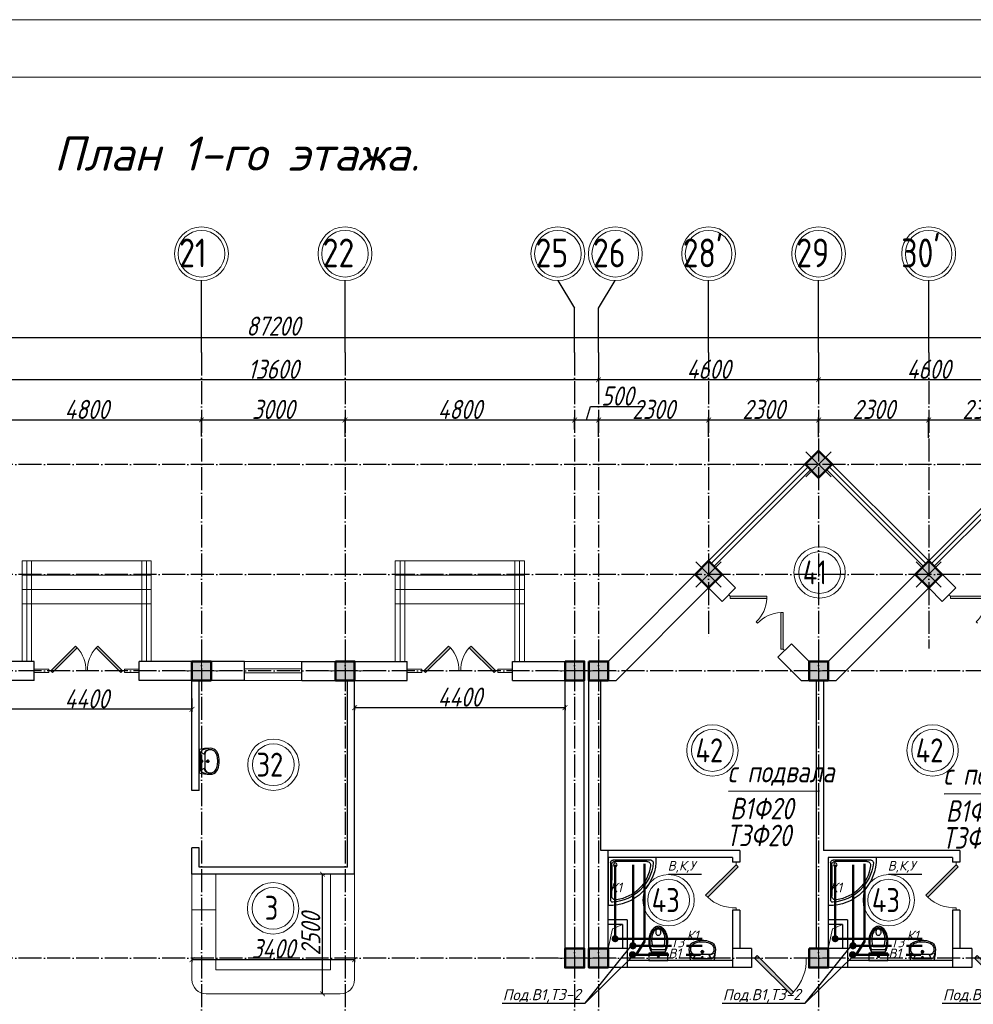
# Model space of a CAD drawing. Extents: x -4445 to 1909585, y 1860 to 289234.
# Tile 51 of 110: x 367147 to 387080, y 249237 to 269814. Entities that reach past the tile are written whole.
import ezdxf

# ---------------------------------------------------------------- set-up
doc = ezdxf.new("R2010")
doc.units = 0
doc.header["$LTSCALE"] = 0.5
doc.header["$MEASUREMENT"] = 0
doc.header["$PDMODE"] = 34
doc.header["$PDSIZE"] = 3
doc.linetypes.add('ACAD_ISO04W100', pattern=[30, 24, -3, 0, -3])
doc.layers.get('0').update_dxf_attribs({"linetype": 'CONTINUOUS', "lineweight": 18})
doc.layers.get('DEFPOINTS').update_dxf_attribs({"color": 2, "linetype": 'CONTINUOUS', "lineweight": 13})
for name, color, linetype in [('kolonn', 7, 'CONTINUOUS'), ('os', 3, 'CONTINUOUS'), ('su', 7, 'CONTINUOUS')]:
    doc.layers.add(name, color=color, linetype=linetype)
doc.layers.add('ВК', color=7, linetype='CONTINUOUS', lineweight=25)
doc.layers.add('К1', color=24, linetype='бытовая канализация', lineweight=70)
doc.styles.get("Standard").update_dxf_attribs({"font": 'spds.shx', "oblique": 15})
doc.styles.add('style1', font='isocpeui.ttf', dxfattribs={"height": 80})
doc.styles.add('Констр', font='isocpeui.ttf')
doc.linetypes.add('бытовая канализация', pattern='A,5,-0.5,["К1",Standard,S=0.7,R=0,X=0,Y=-0.35],-2', length=7.5)
doc.dimstyles.new('ISO-25', dxfattribs={"dimtxt": 400, "dimasz": 100, "dimexe": 50, "dimexo": 50, "dimgap": 20, "dimtad": 1, "dimdec": 0, "dimtxsty": 'Standard', "dimblk": 'ARCHTICK', "dimcen": 20, "dimclrd": 1, "dimclre": 1, "dimadec": 0, "dimazin": 0, "dimtfac": 1, "dimtdec": 0, "dimtmove": 0, "dimatfit": 3, "dimldrblk": 'ARCHTICK', "dimfxl": 1, "dimarcsym": 0})

# ---------------------------------------------------------------- blocks, each defined once
blk = doc.blocks.new('jfgjhsdf')
blk.add_hatch(color=1).paths.add_polyline_path([(-593, 731), (-637, 687), (0, 50), (44, 94)])
at = {"color": 1}
for p, q in [((0, 1000), (0, 950)), ((0, 50), (0, 0))]:
    blk.add_line(p, q, dxfattribs=at)
blk.add_lwpolyline([(0, 50), (-637, 687), (-593, 731), (44, 94), (0, 50)], dxfattribs=at)
blk.add_arc((-33, 130), 821, 87.662, 132.9147, dxfattribs=at)
blk = doc.blocks.new('_ArchTick')
at = {"color": 0, "linetype": 'ByBlock', "const_width": 0.15}
blk.add_lwpolyline([(-0.5, -0.5), (0.5, 0.5)], dxfattribs=at)
blk = doc.blocks.new('*D2330')
at = {"color": 1, "lineweight": -2, "transparency": 16777216}
for p, q in [((370747, 250170), (374147, 250170)), ((370747, 250160), (370747, 250120)), ((374147, 250160), (374147, 250120))]:
    blk.add_line(p, q, dxfattribs=at)
at = {"layer": 'DEFPOINTS', "color": 0, "transparency": 16777216}
for p in [(370747, 250210), (374147, 250210), (374147, 250170)]:
    blk.add_point(p, dxfattribs=at)
at = {"color": 1, "lineweight": -2, "transparency": 16777216, "xscale": 100, "yscale": 100, "zscale": 100, "rotation": 180}
blk.add_blockref('_ArchTick', (370747, 250170), dxfattribs=at)
at = {"color": 1, "lineweight": -2, "transparency": 16777216, "xscale": 100, "yscale": 100, "zscale": 100}
blk.add_blockref('_ArchTick', (374147, 250170), dxfattribs=at)
at = {"color": 0, "transparency": 16777216, "insert": (372447, 250399), "char_height": 400, "attachment_point": 5}
blk.add_mtext('3400', dxfattribs=at)
blk = doc.blocks.new('*D2440')
at = {"color": 1, "lineweight": -2, "transparency": 16777216}
for p, q in [((373476, 249455), (373476, 251955)), ((373513, 251955), (373526, 251955)), ((373513, 249455), (373526, 249455))]:
    blk.add_line(p, q, dxfattribs=at)
at = {"layer": 'DEFPOINTS', "color": 0, "transparency": 16777216}
for p in [(373463, 251955), (373476, 251955), (373463, 249455)]:
    blk.add_point(p, dxfattribs=at)
at = {"color": 1, "lineweight": -2, "transparency": 16777216, "xscale": 100, "yscale": 100, "zscale": 100}
for p, rotation in [((373476, 251955), 90), ((373476, 249455), 270)]:
    blk.add_blockref('_ArchTick', p, dxfattribs=dict(at, rotation=rotation))
at = {"color": 0, "transparency": 16777216, "insert": (373232, 250705), "char_height": 400, "attachment_point": 5, "rotation": 90}
blk.add_mtext('2500', dxfattribs=at)
blk = doc.blocks.new('*D2331')
at = {"color": 1, "lineweight": -2, "transparency": 16777216}
for p, q in [((374147, 255489), (374147, 255387)), ((374147, 255437), (378547, 255437)), ((378547, 255489), (378547, 255387))]:
    blk.add_line(p, q, dxfattribs=at)
at = {"layer": 'DEFPOINTS', "color": 0, "transparency": 16777216}
for p in [(374147, 255539), (378547, 255539), (378547, 255437)]:
    blk.add_point(p, dxfattribs=at)
at = {"color": 1, "lineweight": -2, "transparency": 16777216, "xscale": 100, "yscale": 100, "zscale": 100, "rotation": 180}
blk.add_blockref('_ArchTick', (374147, 255437), dxfattribs=at)
at = {"color": 1, "lineweight": -2, "transparency": 16777216, "xscale": 100, "yscale": 100, "zscale": 100}
blk.add_blockref('_ArchTick', (378547, 255437), dxfattribs=at)
at = {"color": 0, "transparency": 16777216, "insert": (376347, 255657), "char_height": 400, "attachment_point": 5}
blk.add_mtext('4400', dxfattribs=at)
blk = doc.blocks.new('*D2332')
at = {"color": 1, "lineweight": -2, "transparency": 16777216}
for p, q in [((366347, 255629), (366347, 255352)), ((370747, 255629), (370747, 255352)), ((370747, 255402), (366347, 255402))]:
    blk.add_line(p, q, dxfattribs=at)
at = {"layer": 'DEFPOINTS', "color": 0, "transparency": 16777216}
for p in [(366347, 255679), (370747, 255679), (366347, 255402)]:
    blk.add_point(p, dxfattribs=at)
at = {"color": 1, "lineweight": -2, "transparency": 16777216, "xscale": 100, "yscale": 100, "zscale": 100, "rotation": 180}
blk.add_blockref('_ArchTick', (366347, 255402), dxfattribs=at)
at = {"color": 1, "lineweight": -2, "transparency": 16777216, "xscale": 100, "yscale": 100, "zscale": 100}
blk.add_blockref('_ArchTick', (370747, 255402), dxfattribs=at)
at = {"color": 0, "transparency": 16777216, "insert": (368547, 255622), "char_height": 400, "attachment_point": 5}
blk.add_mtext('4400', dxfattribs=at)
blk = doc.blocks.new('ghsdd')
at = {"ltscale": 50}
h = blk.add_hatch(color=256, dxfattribs=at)
h.paths.add_polyline_path([(0, 200), (-200, 200), (-200, 0), (0, 0)])
h.paths.add_polyline_path([(200, 0), (200, 200), (0, 200), (0, 0)])
h.paths.add_polyline_path([(0, 0), (-200, 0), (-200, -200), (0, -200)])
h.paths.add_polyline_path([(0, 0), (0, -200), (200, -200), (200, 0)])
at = {"lineweight": 0}
for p, q in [((0, -374), (0, 374)), ((-374, 0), (374, 0))]:
    blk.add_line(p, q, dxfattribs=at)
at = {"lineweight": 50, "ltscale": 50}
blk.add_lwpolyline([(200, 200), (200, -200), (-200, -200), (-200, 200), (200, 200)], dxfattribs=at)
blk = doc.blocks.new('*D2567')
at = {"color": 1, "lineweight": -2, "transparency": 16777216}
for p, q in [((366147, 261063), (366147, 261499)), ((366147, 261449), (370947, 261449)), ((370947, 261114), (370947, 261499))]:
    blk.add_line(p, q, dxfattribs=at)
at = {"layer": 'DEFPOINTS', "color": 0, "transparency": 16777216}
for p in [(370947, 261449), (366147, 261013), (370947, 261064)]:
    blk.add_point(p, dxfattribs=at)
at = {"color": 1, "lineweight": -2, "transparency": 16777216, "xscale": 100, "yscale": 100, "zscale": 100, "rotation": 180}
blk.add_blockref('_ArchTick', (366147, 261449), dxfattribs=at)
at = {"color": 1, "lineweight": -2, "transparency": 16777216, "xscale": 100, "yscale": 100, "zscale": 100}
blk.add_blockref('_ArchTick', (370947, 261449), dxfattribs=at)
at = {"color": 0, "transparency": 16777216, "insert": (368547, 261669), "char_height": 400, "attachment_point": 5}
blk.add_mtext('4800', dxfattribs=at)
blk = doc.blocks.new('*D2372')
at = {"color": 1, "lineweight": -2, "transparency": 16777216}
for p, q in [((370947, 261114), (370947, 261499)), ((370947, 261449), (373947, 261449)), ((373947, 261094), (373947, 261499))]:
    blk.add_line(p, q, dxfattribs=at)
at = {"layer": 'DEFPOINTS', "color": 0, "transparency": 16777216}
for p in [(373947, 261449), (370947, 261064), (373947, 261044)]:
    blk.add_point(p, dxfattribs=at)
at = {"color": 1, "lineweight": -2, "transparency": 16777216, "xscale": 100, "yscale": 100, "zscale": 100, "rotation": 180}
blk.add_blockref('_ArchTick', (370947, 261449), dxfattribs=at)
at = {"color": 1, "lineweight": -2, "transparency": 16777216, "xscale": 100, "yscale": 100, "zscale": 100}
blk.add_blockref('_ArchTick', (373947, 261449), dxfattribs=at)
at = {"color": 0, "transparency": 16777216, "insert": (372447, 261669), "char_height": 400, "attachment_point": 5}
blk.add_mtext('3000', dxfattribs=at)
blk = doc.blocks.new('*D2568')
at = {"color": 1, "lineweight": -2, "transparency": 16777216}
for p, q in [((373947, 261094), (373947, 261499)), ((373947, 261449), (378747, 261449)), ((378747, 261253), (378747, 261499))]:
    blk.add_line(p, q, dxfattribs=at)
at = {"layer": 'DEFPOINTS', "color": 0, "transparency": 16777216}
for p in [(378747, 261449), (378747, 261203), (373947, 261044)]:
    blk.add_point(p, dxfattribs=at)
at = {"color": 1, "lineweight": -2, "transparency": 16777216, "xscale": 100, "yscale": 100, "zscale": 100, "rotation": 180}
blk.add_blockref('_ArchTick', (373947, 261449), dxfattribs=at)
at = {"color": 1, "lineweight": -2, "transparency": 16777216, "xscale": 100, "yscale": 100, "zscale": 100}
blk.add_blockref('_ArchTick', (378747, 261449), dxfattribs=at)
at = {"color": 0, "transparency": 16777216, "insert": (376347, 261669), "char_height": 400, "attachment_point": 5}
blk.add_mtext('4800', dxfattribs=at)
blk = doc.blocks.new('*D2569')
at = {"color": 1, "lineweight": -2, "transparency": 16777216}
for p, q in [((378997, 261449), (379081, 261729)), ((379081, 261729), (380197, 261729)), ((378747, 261253), (378747, 261499)), ((378747, 261449), (379247, 261449)), ((379247, 261094), (379247, 261499))]:
    blk.add_line(p, q, dxfattribs=at)
at = {"layer": 'DEFPOINTS', "color": 0, "transparency": 16777216}
for p in [(379247, 261449), (378747, 261203), (379247, 261044)]:
    blk.add_point(p, dxfattribs=at)
at = {"color": 1, "lineweight": -2, "transparency": 16777216, "xscale": 100, "yscale": 100, "zscale": 100, "rotation": 180}
blk.add_blockref('_ArchTick', (378747, 261449), dxfattribs=at)
at = {"color": 1, "lineweight": -2, "transparency": 16777216, "xscale": 100, "yscale": 100, "zscale": 100}
blk.add_blockref('_ArchTick', (379247, 261449), dxfattribs=at)
at = {"color": 0, "transparency": 16777216, "insert": (379639, 261949), "char_height": 400, "attachment_point": 5}
blk.add_mtext('500', dxfattribs=at)
blk = doc.blocks.new('*D2570')
at = {"color": 1, "lineweight": -2, "transparency": 16777216}
for p, q in [((379247, 261094), (379247, 261499)), ((379247, 261449), (381547, 261449)), ((381547, 261094), (381547, 261499))]:
    blk.add_line(p, q, dxfattribs=at)
at = {"layer": 'DEFPOINTS', "color": 0, "transparency": 16777216}
for p in [(381547, 261449), (379247, 261044), (381547, 261044)]:
    blk.add_point(p, dxfattribs=at)
at = {"color": 1, "lineweight": -2, "transparency": 16777216, "xscale": 100, "yscale": 100, "zscale": 100, "rotation": 180}
blk.add_blockref('_ArchTick', (379247, 261449), dxfattribs=at)
at = {"color": 1, "lineweight": -2, "transparency": 16777216, "xscale": 100, "yscale": 100, "zscale": 100}
blk.add_blockref('_ArchTick', (381547, 261449), dxfattribs=at)
at = {"color": 0, "transparency": 16777216, "insert": (380397, 261669), "char_height": 400, "attachment_point": 5}
blk.add_mtext('2300', dxfattribs=at)
blk = doc.blocks.new('*D2571')
at = {"color": 1, "lineweight": -2, "transparency": 16777216}
for p, q in [((381547, 261094), (381547, 261499)), ((381547, 261449), (383847, 261449)), ((383847, 261089), (383847, 261499))]:
    blk.add_line(p, q, dxfattribs=at)
at = {"layer": 'DEFPOINTS', "color": 0, "transparency": 16777216}
for p in [(383847, 261449), (381547, 261044), (383847, 261039)]:
    blk.add_point(p, dxfattribs=at)
at = {"color": 1, "lineweight": -2, "transparency": 16777216, "xscale": 100, "yscale": 100, "zscale": 100, "rotation": 180}
blk.add_blockref('_ArchTick', (381547, 261449), dxfattribs=at)
at = {"color": 1, "lineweight": -2, "transparency": 16777216, "xscale": 100, "yscale": 100, "zscale": 100}
blk.add_blockref('_ArchTick', (383847, 261449), dxfattribs=at)
at = {"color": 0, "transparency": 16777216, "insert": (382697, 261669), "char_height": 400, "attachment_point": 5}
blk.add_mtext('2300', dxfattribs=at)
blk = doc.blocks.new('*D2572')
at = {"color": 1, "lineweight": -2, "transparency": 16777216}
for p, q in [((383847, 261089), (383847, 261499)), ((383847, 261449), (386147, 261449)), ((386147, 261076), (386147, 261499))]:
    blk.add_line(p, q, dxfattribs=at)
at = {"layer": 'DEFPOINTS', "color": 0, "transparency": 16777216}
for p in [(386147, 261449), (383847, 261039), (386147, 261026)]:
    blk.add_point(p, dxfattribs=at)
at = {"color": 1, "lineweight": -2, "transparency": 16777216, "xscale": 100, "yscale": 100, "zscale": 100, "rotation": 180}
blk.add_blockref('_ArchTick', (383847, 261449), dxfattribs=at)
at = {"color": 1, "lineweight": -2, "transparency": 16777216, "xscale": 100, "yscale": 100, "zscale": 100}
blk.add_blockref('_ArchTick', (386147, 261449), dxfattribs=at)
at = {"color": 0, "transparency": 16777216, "insert": (384997, 261669), "char_height": 400, "attachment_point": 5}
blk.add_mtext('2300', dxfattribs=at)
blk = doc.blocks.new('*D2573')
at = {"color": 1, "lineweight": -2, "transparency": 16777216}
for p, q in [((386147, 261076), (386147, 261499)), ((386147, 261449), (388447, 261449)), ((388447, 261240), (388447, 261499))]:
    blk.add_line(p, q, dxfattribs=at)
at = {"layer": 'DEFPOINTS', "color": 0, "transparency": 16777216}
for p in [(388447, 261449), (388447, 261190), (386147, 261026)]:
    blk.add_point(p, dxfattribs=at)
at = {"color": 1, "lineweight": -2, "transparency": 16777216, "xscale": 100, "yscale": 100, "zscale": 100, "rotation": 180}
blk.add_blockref('_ArchTick', (386147, 261449), dxfattribs=at)
at = {"color": 1, "lineweight": -2, "transparency": 16777216, "xscale": 100, "yscale": 100, "zscale": 100}
blk.add_blockref('_ArchTick', (388447, 261449), dxfattribs=at)
at = {"color": 0, "transparency": 16777216, "insert": (387297, 261669), "char_height": 400, "attachment_point": 5}
blk.add_mtext('2300', dxfattribs=at)
blk = doc.blocks.new('*D2593')
at = {"color": 1, "lineweight": -2, "transparency": 16777216}
for p, q in [((383847, 262811), (383847, 262238)), ((388447, 262811), (388447, 262238)), ((388447, 262288), (383847, 262288))]:
    blk.add_line(p, q, dxfattribs=at)
at = {"layer": 'DEFPOINTS', "color": 0, "transparency": 16777216}
for p in [(383847, 262861), (388447, 262861), (383847, 262288)]:
    blk.add_point(p, dxfattribs=at)
at = {"color": 1, "lineweight": -2, "transparency": 16777216, "xscale": 100, "yscale": 100, "zscale": 100, "rotation": 180}
blk.add_blockref('_ArchTick', (383847, 262288), dxfattribs=at)
at = {"color": 1, "lineweight": -2, "transparency": 16777216, "xscale": 100, "yscale": 100, "zscale": 100}
blk.add_blockref('_ArchTick', (388447, 262288), dxfattribs=at)
at = {"color": 0, "transparency": 16777216, "insert": (386147, 262508), "char_height": 400, "attachment_point": 5}
blk.add_mtext('4600', dxfattribs=at)
blk = doc.blocks.new('*D2594')
at = {"color": 1, "lineweight": -2, "transparency": 16777216}
for p, q in [((379247, 262811), (379247, 262238)), ((383847, 262811), (383847, 262238)), ((383847, 262288), (379247, 262288))]:
    blk.add_line(p, q, dxfattribs=at)
at = {"layer": 'DEFPOINTS', "color": 0, "transparency": 16777216}
for p in [(379247, 262861), (383847, 262861), (379247, 262288)]:
    blk.add_point(p, dxfattribs=at)
at = {"color": 1, "lineweight": -2, "transparency": 16777216, "xscale": 100, "yscale": 100, "zscale": 100, "rotation": 180}
blk.add_blockref('_ArchTick', (379247, 262288), dxfattribs=at)
at = {"color": 1, "lineweight": -2, "transparency": 16777216, "xscale": 100, "yscale": 100, "zscale": 100}
blk.add_blockref('_ArchTick', (383847, 262288), dxfattribs=at)
at = {"color": 0, "transparency": 16777216, "insert": (381547, 262508), "char_height": 400, "attachment_point": 5}
blk.add_mtext('4600', dxfattribs=at)
blk = doc.blocks.new('*D2595')
at = {"color": 1, "lineweight": -2, "transparency": 16777216}
for p, q in [((365647, 262811), (365647, 262238)), ((379247, 262811), (379247, 262238)), ((379247, 262288), (365647, 262288))]:
    blk.add_line(p, q, dxfattribs=at)
at = {"layer": 'DEFPOINTS', "color": 0, "transparency": 16777216}
for p in [(365647, 262861), (379247, 262861), (365647, 262288)]:
    blk.add_point(p, dxfattribs=at)
at = {"color": 1, "lineweight": -2, "transparency": 16777216, "xscale": 100, "yscale": 100, "zscale": 100, "rotation": 180}
blk.add_blockref('_ArchTick', (365647, 262288), dxfattribs=at)
at = {"color": 1, "lineweight": -2, "transparency": 16777216, "xscale": 100, "yscale": 100, "zscale": 100}
blk.add_blockref('_ArchTick', (379247, 262288), dxfattribs=at)
at = {"color": 0, "transparency": 16777216, "insert": (372447, 262508), "char_height": 400, "attachment_point": 5}
blk.add_mtext('13600', dxfattribs=at)
blk = doc.blocks.new('*D2604')
at = {"color": 1, "lineweight": -2, "transparency": 16777216}
for p, q in [((328847, 263175), (416047, 263175)), ((328847, 263148), (328847, 263125)), ((416047, 263148), (416047, 263125))]:
    blk.add_line(p, q, dxfattribs=at)
at = {"layer": 'DEFPOINTS', "color": 0, "transparency": 16777216}
for p in [(328847, 263198), (416047, 263198), (416047, 263175)]:
    blk.add_point(p, dxfattribs=at)
at = {"color": 1, "lineweight": -2, "transparency": 16777216, "xscale": 100, "yscale": 100, "zscale": 100, "rotation": 180}
blk.add_blockref('_ArchTick', (328847, 263175), dxfattribs=at)
at = {"color": 1, "lineweight": -2, "transparency": 16777216, "xscale": 100, "yscale": 100, "zscale": 100}
blk.add_blockref('_ArchTick', (416047, 263175), dxfattribs=at)
at = {"color": 0, "transparency": 16777216, "insert": (372447, 263410), "char_height": 400, "attachment_point": 5}
blk.add_mtext('87200', dxfattribs=at)
blk = doc.blocks.new('UM_8')
for p, q in [((244, 0), (-244, 0)), ((-182, -45), (-146, -110)), ((175, -30), (-175, -30)), ((142, -120), (-132, -120)), ((35, -180), (-35, -180)), ((27, -61), (-27, -61)), ((0, -88), (0, -34)), ((0, -145), (0, -215)), ((182, -45), (146, -110))]:
    blk.add_line(p, q)
for centre, radius in [((0, -180), 27), ((0, -61), 17), ((0, -180), 17)]:
    blk.add_circle(centre, radius)
for centre, radius, start, end in [((-244, 0), 0.5, 90, 167.3206), ((244, 0), 0.5, 12.6794, 90), ((894, -257), 1167, 167.3206, 178.6525), ((68, -206), 330, 154.5977, 180.3349), ((-104, -233), 138, 141.0504, 245.2718), ((-175, -90), 60, 90, 154.5977), ((-104, -233), 148, 141.0504, 147.7493), ((-139, -232), 123, 98.7111, 129.9424), ((-139, -232), 113, 86.1548, 129.9424), ((139, -232), 113, 50.0576, 93.8452), ((139, -232), 123, 50.0576, 81.2889), ((104, -233), 138, 294.7282, 38.9496), ((175, -90), 60, 25.4023, 90), ((104, -233), 148, 32.2507, 38.9496), ((-68, -206), 330, 359.6651, 25.4023), ((-894, -257), 1167, 1.3475, 12.6794), ((-104, -234), 169, 178.312, 234.1043), ((-273, -229), 0.5, 358.312, 358.6525), ((-27, -71), 347, 239.6448, 267.5368), ((-27, -71), 317, 244.8898, 267.5368), ((0, 80), 470, 265.1692, 274.8308), ((27, -71), 317, 272.4632, 300.3552), ((27, -71), 347, 272.4632, 300.3552), ((104, -234), 169, 305.8957, 1.688), ((273, -229), 0.5, 181.3475, 181.688), ((0, 80), 500, 265.1692, 274.8308)]:
    blk.add_arc(centre, radius, start, end)
blk = doc.blocks.new('Podd_igl_as100x100')
for p, q in [((-54, 897), (-54, 104)), ((0, 1000), (0, 0)), ((-80, 808), (-80, 153)), ((0, 0), (-1000, 0)), ((-106, 50), (-891, 50)), ((-158, 74), (-799, 73))]:
    blk.add_line(p, q)
blk.add_circle((-152, 149), 37.8)
for centre, radius, start, end in [((-42, 42), 959, 87.5145, 182.4855), ((-22, 34), 914, 95.7508, 176.1666), ((-67, 71), 821, 97.4497, 172.9032), ((-160, 806), 80.2, 1.4931, 100.036), ((-109, 889), 55.4, 7.9715, 94.7418), ((-891, 93), 43.1, 176.352, 270.7469), ((-799, 157), 84.3, 169.7158, 269.999), ((-155, 149), 75.6, 267.8648, 3.2153), ((-107, 102), 52.6, 270.31, 1.996)]:
    blk.add_arc(centre, radius, start, end)
blk = doc.blocks.new('UniTAZZ_3')
for p, q in [((-293, -112), (-293, 112)), ((-230, -144), (-230, 144)), ((-178, -144), (-178, 144)), ((-152, 200), (-152, -200)), ((0, 200), (-152, 200)), ((0, -200), (0, 200)), ((-152, -200), (0, -200))]:
    blk.add_line(p, q)
blk.add_circle((-76, 0), 17)
for centre, radius, start, end in [((-581, 0), 131, 146.9765, 180), ((-581, 0), 131, 180, 213.0235), ((-493, -57), 235, 122.5078, 146.9765), ((-564, 0), 117, 146.9765, 180), ((-575, 0), 87.7, 145.7058, 180), ((-575, 0), 87.7, 180, 214.2942), ((-485, -51), 211, 122.5078, 146.9765), ((-610, 0), 46, 153.6325, 180), ((-610, 0), 46, 180, 206.3675), ((-600, -5), 56.5, 129.8827, 153.6325), ((-507, -46), 170, 121.2723, 145.7058), ((-594, -12), 66, 109.092, 129.8827), ((-435, -148), 343, 104.7867, 122.5078), ((-590, -23), 78.1, 90, 109.092), ((-433, -133), 308, 104.7867, 122.5078), ((-462, -121), 257, 104.1209, 121.2723), ((-590, -23), 78.1, 70.908, 90), ((-586, -12), 66, 50.1173, 70.908), ((-580, -5), 56.5, 26.3675, 50.1173), ((-571, 0), 46, 0, 26.3675), ((-571, 0), 46, 333.6325, 0), ((-432, -238), 378, 90, 104.1209), ((-397, -291), 491, 90, 104.7867), ((-399, -261), 441, 90, 104.7867), ((-432, -238), 378, 75.8791, 90), ((-399, -261), 441, 75.2133, 90), ((-397, -291), 491, 75.2133, 90), ((-403, -121), 257, 64.7964, 75.8791), ((-365, -133), 308, 63.9053, 75.2133), ((-359, -148), 343, 58.1489, 75.2133), ((-493, 57), 235, 213.0235, 237.4922), ((-564, 0), 117, 180, 213.0235), ((-485, 51), 211, 213.0235, 237.4922), ((-600, 5), 56.5, 206.3675, 230.1173), ((-507, 47), 170, 214.2942, 238.7277), ((-594, 12), 66, 230.1173, 250.908), ((-435, 148), 343, 237.4922, 255.2133), ((-590, 24), 78.1, 250.908, 270), ((-433, 132), 308, 237.4922, 255.2133), ((-462, 121), 257, 238.7277, 255.8791), ((-590, 24), 78.1, 270, 289.092), ((-586, 12), 66, 289.092, 309.8827), ((-580, 5), 56.5, 309.8827, 333.6325), ((-432, 238), 378, 255.8791, 270), ((-397, 291), 491, 255.2133, 270), ((-399, 261), 441, 255.2133, 270), ((-432, 238), 378, 270, 284.1209), ((-399, 261), 441, 270, 284.7867), ((-397, 291), 491, 270, 284.7867), ((-403, 121), 257, 284.1209, 295.2036), ((-365, 132), 308, 284.7867, 296.0947), ((-359, 148), 343, 284.7867, 301.8511)]:
    blk.add_arc(centre, radius, start, end)

msp = doc.modelspace()

# ---------------------------------------------------------------- linework, layer by layer
for p, q in [((381547.134, 258504.672), (383847.134, 260804.672)), ((386147.134, 258504.672), (383847.134, 260804.672)), ((386147.134, 258504.672), (388447.134, 260804.672)), ((367197.134, 256404.672), (367197.134, 258504.672)), ((367197.134, 258504.672), (369897.134, 258504.672)), ((369897.134, 256404.672), (369897.134, 258504.672)), ((374997.134, 256404.672), (374997.134, 258504.672)), ((374997.134, 258504.672), (377697.134, 258504.672)), ((377697.134, 256404.672), (377697.134, 258504.672)), ((367197.134, 258204.672), (369897.134, 258204.672)), ((374997.134, 258204.672), (377697.134, 258204.672)), ((367197.134, 257904.672), (369897.134, 257904.672)), ((374997.134, 257904.672), (377697.134, 257904.672)), ((367197.134, 257604.672), (369897.134, 257604.672)), ((374997.134, 257604.672), (377697.134, 257604.672))]:
    msp.add_line(p, q)
at = {"color": 1}
for p, q in [((381603.702, 258448.103), (383620.86, 260465.26)), ((381660.271, 258391.535), (383677.428, 260408.692)), ((386033.997, 258391.535), (384016.839, 260408.692)), ((386090.565, 258448.103), (384073.408, 260465.26)), ((386203.702, 258448.103), (388220.86, 260465.26)), ((386260.271, 258391.535), (388277.428, 260408.692)), ((367297.134, 256404.672), (367297.134, 258504.672)), ((367397.134, 256404.672), (367397.134, 258504.672)), ((369697.134, 256404.672), (369697.134, 258504.672)), ((369797.134, 256404.672), (369797.134, 258504.672)), ((375097.134, 256404.672), (375097.134, 258504.672)), ((375197.134, 256404.672), (375197.134, 258504.672)), ((377497.134, 256404.672), (377497.134, 258504.672)), ((377597.134, 256404.672), (377597.134, 258504.672)), ((371847.134, 256404.672), (373047.134, 256404.672)), ((367755.134, 256239.872), (367447.134, 256239.872)), ((367755.134, 256239.872), (367755.134, 256169.472)), ((369339.134, 256239.872), (369647.134, 256239.872)), ((369339.134, 256239.872), (369339.134, 256169.472)), ((371847.134, 256244.672), (373047.134, 256244.672)), ((375555.134, 256239.872), (375247.134, 256239.872)), ((375555.134, 256239.872), (375555.134, 256169.472)), ((377139.134, 256239.872), (377447.134, 256239.872)), ((377139.134, 256239.872), (377139.134, 256169.472)), ((367755.134, 256169.472), (367447.134, 256169.472)), ((369339.134, 256169.472), (369647.134, 256169.472)), ((373047.134, 256164.672), (371847.134, 256164.672)), ((373047.134, 256004.672), (371847.134, 256004.672)), ((375555.134, 256169.472), (375247.134, 256169.472)), ((377139.134, 256169.472), (377447.134, 256169.472))]:
    msp.add_line(p, q, dxfattribs=at)
at = {"lineweight": 30}
for p, q in [((379447.134, 256404.672), (381547.134, 258504.672)), ((382112.819, 257938.986), (381547.134, 258504.672)), ((384047.134, 256404.672), (386147.134, 258504.672)), ((386712.819, 257938.986), (386147.134, 258504.672)), ((379612.819, 256004.672), (381547.134, 257938.986)), ((381829.976, 257656.144), (381547.134, 257938.986)), ((381829.976, 257656.144), (382112.819, 257938.986)), ((384212.819, 256004.672), (386147.134, 257938.986)), ((386429.976, 257656.144), (386147.134, 257938.986)), ((386429.976, 257656.144), (386712.819, 257938.986)), ((382996.703, 256489.417), (383279.545, 256772.26)), ((383647.134, 256404.672), (383279.545, 256772.26)), ((367447.134, 256404.672), (365447.134, 256404.672)), ((367447.134, 256004.672), (367447.134, 256404.672)), ((371847.134, 256404.672), (369647.134, 256404.672)), ((369647.134, 256004.672), (369647.134, 256404.672)), ((371847.134, 256004.672), (371847.134, 256404.672)), ((373047.134, 256404.672), (375247.134, 256404.672)), ((373047.134, 256004.672), (373047.134, 256404.672)), ((375247.134, 256004.672), (375247.134, 256404.672)), ((377447.134, 256004.672), (377447.134, 256404.672)), ((377447.134, 256404.672), (378947.134, 256404.672)), ((378947.134, 250004.672), (378947.134, 256404.672)), ((379047.134, 250004.672), (379047.134, 256404.672)), ((379047.134, 256404.672), (379447.134, 256404.672)), ((383481.448, 256004.672), (382996.703, 256489.417)), ((383647.134, 256404.672), (384047.134, 256404.672)), ((367447.134, 256004.672), (366347.134, 256004.672)), ((371847.134, 256004.672), (369647.134, 256004.672)), ((370747.134, 253704.672), (370747.134, 256004.672)), ((370897.134, 253704.672), (370897.134, 256004.672)), ((373047.134, 256004.672), (375247.134, 256004.672)), ((373997.134, 252104.672), (373997.134, 256004.672)), ((374147.134, 251954.672), (374147.134, 256004.672)), ((377447.134, 256004.672), (378547.134, 256004.672)), ((378547.134, 250004.672), (378547.134, 256004.672)), ((379297.134, 252454.672), (379297.134, 256004.672)), ((379297.134, 256004.672), (379612.819, 256004.672)), ((383481.448, 256004.672), (384212.819, 256004.672)), ((383797.134, 256004.672), (383797.134, 250404.672)), ((383947.134, 256004.672), (383947.134, 252454.672)), ((370897.134, 253704.672), (370747.134, 253704.672)), ((370747.134, 251954.672), (370747.134, 252504.672)), ((370897.134, 252504.672), (370747.134, 252504.672)), ((370897.134, 252104.672), (370897.134, 252504.672)), ((382197.134, 252454.672), (379297.134, 252454.672)), ((379447.134, 250404.672), (379447.134, 252454.672)), ((382047.134, 252304.672), (379447.134, 252304.672)), ((382047.134, 252304.672), (382047.134, 252204.672)), ((382197.134, 252454.672), (382197.134, 252204.672)), ((386797.134, 252454.672), (383947.134, 252454.672)), ((384047.134, 252304.672), (384047.134, 250404.672)), ((386647.134, 252304.672), (384047.134, 252304.672)), ((386647.134, 252304.672), (386647.134, 252204.672)), ((386797.134, 252454.672), (386797.134, 252204.672)), ((373997.134, 252104.672), (370897.134, 252104.672)), ((382197.134, 252204.672), (382047.134, 252204.672)), ((386797.134, 252204.672), (386647.134, 252204.672)), ((374147.134, 251954.672), (370747.134, 251954.672)), ((382197.134, 251204.672), (382047.134, 251204.672)), ((382047.134, 251204.672), (382047.134, 250004.672)), ((382197.134, 251204.672), (382197.134, 250404.672)), ((386647.134, 251204.672), (386647.134, 250004.672)), ((386797.134, 251204.672), (386647.134, 251204.672)), ((386797.134, 251204.672), (386797.134, 250404.672)), ((379847.134, 251004.672), (379447.134, 251004.672)), ((379747.134, 250904.672), (379447.134, 250904.672)), ((379747.134, 250904.672), (379747.134, 250404.672)), ((379847.134, 251004.672), (379847.134, 250004.672)), ((384447.134, 251004.672), (384047.134, 251004.672)), ((384347.134, 250904.672), (384047.134, 250904.672)), ((384347.134, 250904.672), (384347.134, 250404.672)), ((384447.134, 251004.672), (384447.134, 250004.672)), ((379847.134, 250404.672), (379447.134, 250404.672)), ((382447.134, 250404.672), (382047.134, 250404.672)), ((382447.134, 250404.672), (382447.134, 250004.672)), ((383647.134, 250404.672), (383647.134, 250004.672)), ((384447.134, 250404.672), (383647.134, 250404.672)), ((387047.134, 250404.672), (386647.134, 250404.672)), ((387047.134, 250404.672), (387047.134, 250004.672)), ((382047.134, 250154.672), (379847.134, 250154.672)), ((386647.134, 250154.672), (384447.134, 250154.672)), ((378947.134, 250004.672), (378547.134, 250004.672)), ((382447.134, 250004.672), (379047.134, 250004.672)), ((387047.134, 250004.672), (383647.134, 250004.672))]:
    msp.add_line(p, q, dxfattribs=at)
at = {"color": 6}
for p, q in [((370747.134, 249754.672), (370747.134, 251954.672)), ((371247.134, 249954.672), (371247.134, 251954.672)), ((373647.134, 249954.672), (373647.134, 251954.672)), ((374147.134, 249754.672), (374147.134, 251954.672)), ((371247.134, 251213.757), (370747.134, 251213.757)), ((371247.134, 249954.672), (373647.134, 249954.672)), ((371047.134, 249454.672), (373847.134, 249454.672))]:
    msp.add_line(p, q, dxfattribs=at)
for points in [[(318616.259, 185814.276), (318616.259, 269814.276), (437416.259, 269814.276), (437416.259, 185814.276)], [(322616.259, 187014.276), (322616.259, 268614.276), (436216.259, 268614.276), (436216.259, 187014.276)]]:
    msp.add_lwpolyline(points, close=True)
at = {"lineweight": 30}
msp.add_lwpolyline([(383564.291, 260521.829), (383847.134, 260804.672), (384129.976, 260521.829), (383847.134, 260238.986)], close=True, dxfattribs=at)
for points in [[(379447.134, 250404.672), (379535.306, 250816.451), (379747.134, 250904.672)], [(384047.134, 250404.672), (384135.306, 250816.451), (384347.134, 250904.672)]]:
    msp.add_lwpolyline(points)
at = {"color": 1}
for centre, radius in [((383868.001, 258261.547), 537.019), ((383868.001, 258261.547), 437.019), ((381626.06, 254542.559), 537.019), ((381626.06, 254542.559), 437.019), ((386228.825, 254542.559), 537.019), ((386228.825, 254542.559), 437.019), ((372449.471, 254243.733), 537.019), ((372449.471, 254243.733), 437.019), ((380710.566, 251413.194), 537.019), ((385313.33, 251413.194), 537.019), ((372443.523, 251242.586), 537.019), ((372443.523, 251242.586), 437.019), ((380710.566, 251413.194), 437.019), ((385313.33, 251413.194), 437.019)]:
    msp.add_circle(centre, radius, dxfattribs=at)
at = {"color": 6}
for centre, start, end in [((371047.134, 249754.672), 180, 270), ((373847.134, 249754.672), 270, 0)]:
    msp.add_arc(centre, 300, start, end, dxfattribs=at)
at = {"layer": 'os', "color": 0}
for p, q in [((370947.134, 262860.923), (370947.134, 264360.923)), ((373947.134, 262860.923), (373947.134, 264360.923)), ((381547.134, 262860.923), (381547.134, 264360.923)), ((383847.134, 262860.923), (383847.134, 264360.923)), ((386147.134, 262860.923), (386147.134, 264360.923)), ((378747.134, 262860.923), (378747.134, 263788.859)), ((379247.134, 262860.923), (379247.134, 263788.859))]:
    msp.add_line(p, q, dxfattribs=at)
at = {"layer": 'os', "color": 3, "linetype": 'ACAD_ISO04W100', "ltscale": 40}
for p, q in [((370947.134, 262860.923), (370947.134, 197177.243)), ((373947.134, 262860.923), (373947.134, 197177.243)), ((378747.134, 262860.923), (378747.134, 201637.206)), ((379247.134, 262860.923), (379247.134, 242932.545)), ((381547.134, 262860.923), (381547.134, 256874.111)), ((383847.134, 262860.923), (383847.134, 201637.206)), ((386147.134, 262860.923), (386147.134, 256676.191)), ((418012.473, 260519.672), (326597.211, 260519.672)), ((418012.473, 258219.672), (326597.211, 258219.672)), ((418012.473, 256204.672), (326597.211, 256204.672)), ((418012.473, 250204.672), (326597.211, 250204.672))]:
    msp.add_line(p, q, dxfattribs=at)
at = {"layer": 'os', "color": 0}
for points in [[(378397.134, 264360.923), (378747.134, 263788.859)], [(379247.134, 263788.859), (379597.134, 264360.923)]]:
    msp.add_lwpolyline(points, dxfattribs=at)
at = {"layer": 'os', "color": 0, "lineweight": 0}
for centre, radius in [((370947.134, 264923.423), 562.5), ((373947.134, 264923.423), 562.5), ((378397.134, 264923.423), 562.5), ((379597.134, 264923.423), 562.5), ((381547.134, 264923.423), 562.5), ((383847.134, 264923.423), 562.5), ((386147.134, 264923.423), 562.5), ((370947.134, 264923.423), 487.5), ((373947.134, 264923.423), 487.5), ((378397.134, 264923.423), 487.5), ((379597.134, 264923.423), 487.5), ((381547.134, 264923.423), 487.5), ((383847.134, 264923.423), 487.5), ((386147.134, 264923.423), 487.5)]:
    msp.add_circle(centre, radius, dxfattribs=at)
at = {"layer": 'ВК', "color": 34, "lineweight": 30, "ltscale": 30}
for p, q in [((380705.728, 251953.494), (381401.131, 251953.494)), ((385305.728, 251953.494), (386001.131, 251953.494))]:
    msp.add_line(p, q, dxfattribs=at)
at = {"layer": 'ВК', "color": 7, "ltscale": 10}
for p, q in [((378965.383, 249258.613), (379965.285, 250498.71)), ((383565.383, 249258.613), (384565.285, 250498.71)), ((379994.004, 250272.289), (378965.383, 249258.613)), ((384594.004, 250272.289), (383565.383, 249258.613))]:
    msp.add_line(p, q, dxfattribs=at)
at = {"layer": 'ВК', "color": 7, "ltscale": 30}
for p, q in [((377230.401, 249258.613), (378965.383, 249258.613)), ((381830.401, 249258.613), (383565.383, 249258.613)), ((386430.401, 249258.613), (388165.383, 249258.613))]:
    msp.add_line(p, q, dxfattribs=at)
at = {"layer": 'ВК', "color": 34, "lineweight": 50, "ltscale": 10}
for points in [[(379594.569, 252152.658), (379594.569, 250596.825)], [(384194.569, 252152.658), (384194.569, 250596.825)], [(379591.194, 250602.797), (381410.527, 250602.797)], [(384191.194, 250602.797), (386010.527, 250602.797)]]:
    msp.add_lwpolyline(points, dxfattribs=at)
at = {"layer": 'ВК', "color": 1, "lineweight": 50, "ltscale": 10}
for points in [[(379967.639, 250463.313), (379967.639, 252153.202)], [(384567.639, 250463.313), (384567.639, 252153.202)], [(379965.285, 250461.197), (380772.328, 250461.197)], [(381085.112, 250461.197), (381409.904, 250461.197)], [(384565.285, 250461.197), (385372.328, 250461.197)], [(385685.112, 250461.197), (386009.904, 250461.197)]]:
    msp.add_lwpolyline(points, dxfattribs=at)
at = {"layer": 'ВК', "color": 5, "lineweight": 50, "ltscale": 10}
for points in [[(380038.012, 250282.455), (380205.972, 250547.77), (380205.972, 252172.154)], [(384638.012, 250282.455), (384805.972, 250547.77), (384805.972, 252172.154)], [(379961.284, 250273.345), (380718.85, 250273.345)], [(381077.011, 250273.345), (381381.229, 250273.345)], [(384561.284, 250273.345), (385318.85, 250273.345)], [(385677.011, 250273.345), (385981.229, 250273.345)]]:
    msp.add_lwpolyline(points, dxfattribs=at)
at = {"layer": 'ВК', "color": 34, "ltscale": 30, "const_width": 69.97}
for points in [[(379554.862, 250607.464, 1), (379630.915, 250607.902, 1)], [(384154.862, 250607.464, 1), (384230.915, 250607.902, 1)]]:
    msp.add_lwpolyline(points, format="xyb", close=True, dxfattribs=at)
at = {"layer": 'ВК', "color": 1, "ltscale": 10, "const_width": 74.975}
for points in [[(379927.773, 250461.197, 1), (380002.798, 250461.197, 1)], [(384527.773, 250461.197, 1), (384602.798, 250461.197, 1)]]:
    msp.add_lwpolyline(points, format="xyb", close=True, dxfattribs=at)
at = {"layer": 'ВК', "color": 5, "ltscale": 10, "const_width": 74.975}
for points in [[(379918.979, 250272.289, 1), (379994.004, 250272.289, 1)], [(384518.979, 250272.289, 1), (384594.004, 250272.289, 1)]]:
    msp.add_lwpolyline(points, format="xyb", close=True, dxfattribs=at)
at = {"layer": 'К1', "color": 0, "lineweight": 25}
for p, q in [((383867.922, 253693.838), (381960.878, 253682.962)), ((388377.122, 253642.238), (386470.078, 253631.362))]:
    msp.add_line(p, q, dxfattribs=at)

# ---------------------------------------------------------------- block references
for p, xscale, yscale, zscale, rotation in [((381971.398, 257797.565), 0.8461538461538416, 0.8461538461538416, 0.8461538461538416, 225.0000000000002), ((386571.398, 257797.565), 0.8461538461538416, 0.8461538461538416, 0.8461538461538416, 225.0000000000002), ((383138.124, 256630.839), -0.8461538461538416, 0.8461538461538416, 0.8461538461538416, 45.00000000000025), ((367755.134, 256204.672), 0.8123076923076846, 0.8123076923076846, 0.8123076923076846, 270), ((369339.134, 256204.672), -0.8123076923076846, 0.8123076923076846, 0.8123076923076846, 90), ((375555.134, 256204.672), 0.8123076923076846, 0.8123076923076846, 0.8123076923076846, 270), ((377139.134, 256204.672), -0.8123076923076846, 0.8123076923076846, 0.8123076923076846, 90), ((382447.134, 250204.672), -1.2, 1.2, 1.2, 270), ((387047.134, 250204.672), -1.2, 1.2, 1.2, 270)]:
    msp.add_blockref('jfgjhsdf', p, dxfattribs=dict(xscale=xscale, yscale=yscale, zscale=zscale, rotation=rotation))
at = {"xscale": -1, "rotation": 180}
for p in [(382122.134, 252204.672), (386722.134, 252204.672)]:
    msp.add_blockref('jfgjhsdf', p, dxfattribs=at)
at = {"layer": 'kolonn', "rotation": 45}
msp.add_blockref('ghsdd', (383847.134, 260521.829), dxfattribs=at)
at = {"layer": 'kolonn', "xscale": -1, "rotation": 315}
for p in [(381547.134, 258221.829), (386147.134, 258221.829)]:
    msp.add_blockref('ghsdd', p, dxfattribs=at)
at = {"layer": 'kolonn'}
msp.add_blockref('ghsdd', (370947.134, 256204.672), dxfattribs=at)
at = {"layer": 'kolonn', "xscale": -1}
for p in [(373947.134, 256204.672), (378747.134, 256204.672), (379247.134, 256204.672), (383847.134, 256204.672), (378747.134, 250204.672), (379247.134, 250204.672), (383847.134, 250204.672)]:
    msp.add_blockref('ghsdd', p, dxfattribs=at)
at = {"layer": 'su'}
for name, p, rotation in [('UM_8', (370897.134, 254316.291), 90.00000000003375), ('UniTAZZ_3', (380495.529, 250154.672), 270), ('UniTAZZ_3', (385096.916, 250154.672), 270)]:
    msp.add_blockref(name, p, dxfattribs=dict(at, rotation=rotation))
at = {"layer": 'su', "xscale": -1}
for name, p, rotation in [('Podd_igl_as100x100', (379447.134, 252304.672), 270), ('Podd_igl_as100x100', (384047.134, 252304.672), 270), ('UM_8', (381416.03, 250154.672), 180), ('UM_8', (386016.03, 250154.672), 180)]:
    msp.add_blockref(name, p, dxfattribs=dict(at, rotation=rotation))

# ---------------------------------------------------------------- texts
at = {"style": 'style1'}
msp.add_text('План 1-го этажа.', height=712.02869, dxfattribs=at).set_placement((367862.961, 266659.658))
at = {"ltscale": 50}
for s, p in [('21', (370480.426, 264639.764)), ('22', (373480.426, 264639.764)), ('25', (377930.426, 264639.764)), ('26', (379130.426, 264639.764)), ("28'", (381005.781, 264639.764)), ('29', (383380.426, 264639.764)), ("30'", (385574.531, 264639.764))]:
    msp.add_text(s, height=600, dxfattribs=at).set_placement(p)
at = {"color": 1}
for s, p in [('41', (383515.858, 258013.531)), ('42', (381273.917, 254294.544)), ('42', (385876.682, 254294.544)), ('32', (372097.328, 253995.717)), ('43', (380358.423, 251165.178)), ('43', (384961.187, 251165.178)), ('3', (372269.551, 251003.046))]:
    msp.add_text(s, height=500, dxfattribs=at).set_placement(p)
at = {"style": 'style1', "width": 0.8}
for s, p in [('с подвала', (381946.76, 253875.181)), ('с подвала', (386455.96, 253823.581)), ('В1Ф20', (381998.951, 253102.896)), ('В1Ф20', (386508.151, 253051.296)), ('Т3Ф20', (381922.959, 252541.058)), ('Т3Ф20', (386432.159, 252489.458))]:
    msp.add_text(s, height=449.2125, dxfattribs=at).set_placement(p)
at = {"layer": 'ВК', "color": 34, "ltscale": 30, "style": 'Констр'}
for s, p in [('В,К,У', (380691.606, 252031.089)), ('В,К,У', (385291.606, 252031.089)), ('К1', (379485.045, 251577.049)), ('К1', (384085.045, 251577.049)), ('К1', (381086.761, 250575.305)), ('К1', (385686.761, 250575.305))]:
    msp.add_text(s, height=200, rotation=0.3301303, dxfattribs=at).set_placement(p)
at = {"layer": 'ВК', "color": 1, "ltscale": 30, "style": 'Констр'}
for p in [(380753.796, 250428.15), (385353.796, 250428.15)]:
    msp.add_text('Т3', height=200, rotation=0.3301303, dxfattribs=at).set_placement(p)
at = {"layer": 'ВК', "color": 5, "ltscale": 30, "style": 'Констр'}
for p in [(380706.497, 250201.012), (385306.497, 250201.012)]:
    msp.add_text('В1', height=200, rotation=0.3301303, dxfattribs=at).set_placement(p)
at = {"layer": 'ВК', "color": 7, "ltscale": 30, "style": 'Констр'}
for p in [(377243.581, 249319.304), (381843.581, 249319.304), (386443.581, 249319.304)]:
    msp.add_text('Под.В1,Т3-2', height=230.85, rotation=0.3301303, dxfattribs=at).set_placement(p)

# ---------------------------------------------------------------- dimensions: what is measured, and where the dimension line sits
for base, p1, p2, picture, middle in [((416047.134, 263174.768), (328847.134, 263197.552), (416047.134, 263197.552), '*D2604', (372447.134, 263410.26)), ((366347.134, 255402.025), (370747.134, 255678.623), (366347.134, 255678.623), '*D2332', (368547.134, 255622.025)), ((378547.134, 255436.765), (374147.134, 255539.427), (378547.134, 255539.427), '*D2331', (376347.134, 255656.765)), ((374147.134, 250170.472), (370747.134, 250209.936), (374147.134, 250209.936), '*D2330', (372447.134, 250398.756))]:
    dim = msp.add_linear_dim(base=base, p1=p1, p2=p2, dimstyle='ISO-25')
    dim.commit()
    dim.dimension.update_dxf_attribs({"geometry": picture, "text_midpoint": middle})
for base, p1, p2, picture, middle in [((365647.134, 262288.422), (379247.134, 262860.923), (365647.134, 262860.923), '*D2595', (372447.134, 262508.422)), ((379247.134, 262288.422), (383847.134, 262860.923), (379247.134, 262860.923), '*D2594', (381547.134, 262508.422)), ((383847.134, 262288.422), (388447.134, 262860.923), (383847.134, 262860.923), '*D2593', (386147.134, 262508.422)), ((379247.134, 261448.862), (378747.134, 261203.25), (379247.134, 261043.695), '*D2569', (379101.134, 261948.862)), ((370947.134, 261448.862), (366147.134, 261012.764), (370947.134, 261063.53), '*D2567', (368547.134, 261668.862)), ((373947.134, 261448.862), (370947.134, 261063.53), (373947.134, 261043.586), '*D2372', (372447.134, 261668.862)), ((378747.134, 261448.862), (373947.134, 261043.586), (378747.134, 261203.25), '*D2568', (376347.134, 261668.862)), ((381547.134, 261448.862), (379247.134, 261043.695), (381547.134, 261043.695), '*D2570', (380397.134, 261668.862)), ((383847.134, 261448.862), (381547.134, 261043.695), (383847.134, 261038.97), '*D2571', (382697.134, 261668.862)), ((386147.134, 261448.862), (383847.134, 261038.97), (386147.134, 261026.135), '*D2572', (384997.134, 261668.862)), ((388447.134, 261448.862), (386147.134, 261026.135), (388447.134, 261189.714), '*D2573', (387297.134, 261668.862))]:
    dim = msp.add_linear_dim(base=base, p1=p1, p2=p2, dimstyle='ISO-25', override={"dimtmove": 1})
    dim.commit()
    dim.dimension.update_dxf_attribs({"geometry": picture, "text_midpoint": middle})
dim = msp.add_linear_dim(base=(373475.845, 251954.672), p1=(373463.499, 249454.672), p2=(373463.499, 251954.672), angle=90, dimstyle='ISO-25')
dim.commit()
dim.dimension.update_dxf_attribs({"geometry": '*D2440', "text_midpoint": (373232.069, 250704.672)})

doc.saveas('drawing.dxf')
